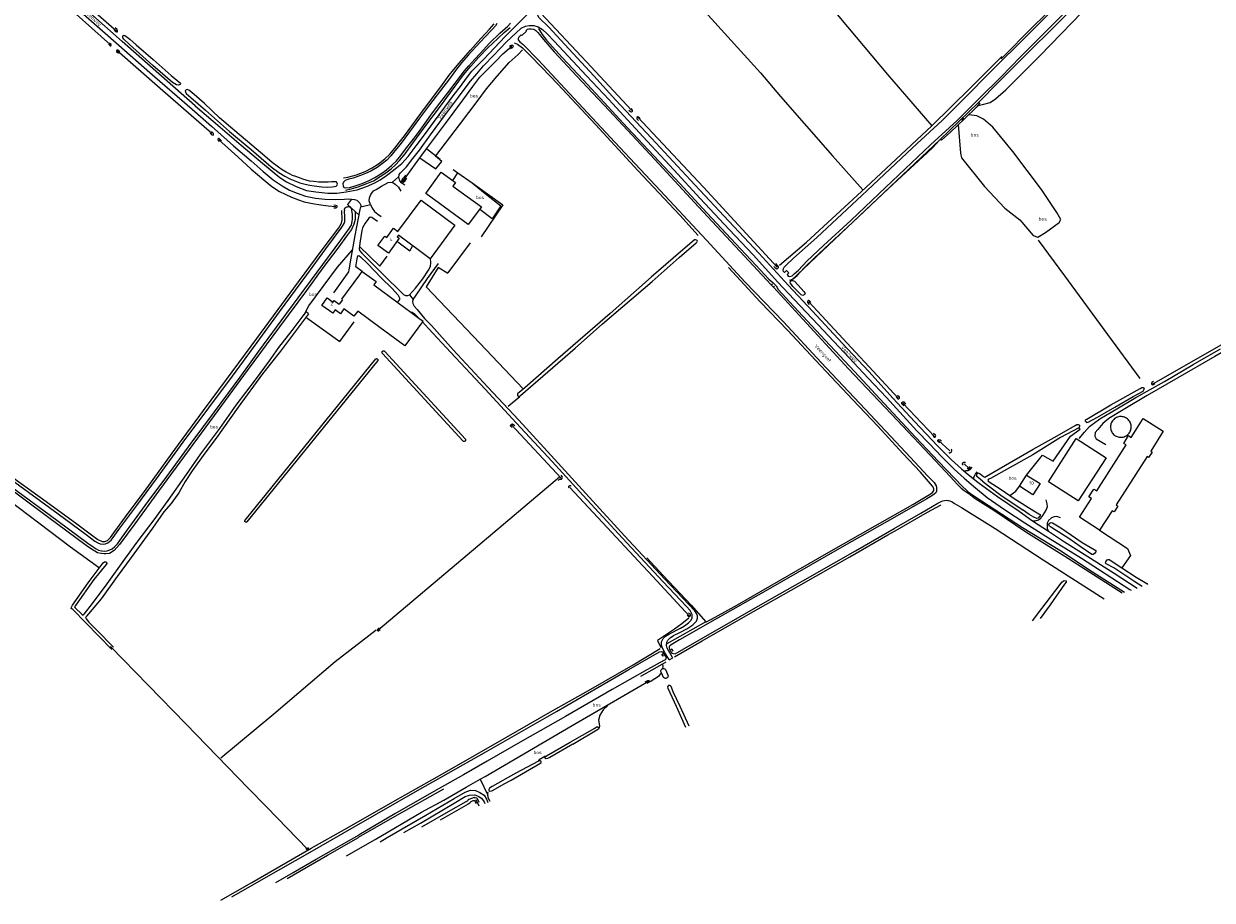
# Model space of a CAD drawing. Header units: metres. Extents: x 226218 to 240385, y 439369 to 449677.
# Tile 154 of 256: x 233660 to 234520, y 442840 to 443474. Entities that reach past the tile are written whole.
import ezdxf

# ---------------------------------------------------------------- set-up
doc = ezdxf.new("R2010")
doc.units = ezdxf.units.M
doc.header["$MEASUREMENT"] = 0
for name, color, linetype in [('CULTUURAANDUIDING', 253, 'Continuous'), ('DAKRAND', 4, 'Continuous'), ('DAKRAND-BYG', 4, 'Continuous'), ('HEG', 253, 'Continuous'), ('HOOFDGEBOUW', 4, 'Continuous'), ('HUISNUMMER', 253, 'Continuous'), ('INSTEEKSLOOT', 153, 'Continuous'), ('KANTVERH', 253, 'Continuous'), ('KUNSTWERK', 253, 'Continuous'), ('MIDSLTGREPPEL', 253, 'Continuous'), ('OVERIGEAFSCH', 253, 'Continuous'), ('OVEROPSTAL', 253, 'Continuous'), ('OVLIJNOBJ', 253, 'Continuous'), ('RASTER', 253, 'Continuous'), ('STRAATNAAM', 253, 'Continuous'), ('TALUD', 253, 'Continuous'), ('WATERLNAAM', 253, 'Continuous')]:
    doc.layers.add(name, color=color, linetype=linetype)
doc.styles.get("Standard").update_dxf_attribs({"font": 'iso.shx'})

# ---------------------------------------------------------------- blocks, each defined once
blk = doc.blocks.new('TA', base_point=(75009.5, 300012))
for p, q in [((75009.5, 300012.5), (75010, 300012.5)), ((75009.5, 300012.25), (75010.5, 300012.25)), ((75009.5, 300012), (75010, 300012)), ((75009.5, 300011.75), (75010.5, 300011.75)), ((75009.5, 300011.5), (75010, 300011.5))]:
    blk.add_line(p, q)

msp = doc.modelspace()

# ---------------------------------------------------------------- linework, layer by layer
at = {"layer": 'DAKRAND'}
for p, q in [((233890.98, 443274.72), (233888.61, 443271.47)), ((233931.13, 443272.58), (233940.43, 443265.74)), ((233918, 443254.73), (233901.95, 443266.6)), ((233940.43, 443265.74), (233946.22, 443261.49))]:
    msp.add_line(p, q, dxfattribs=at)
for points in [[(233930.92, 443324.22), (233947.83, 443346.85), (233972.16, 443328.82), (233954.28, 443304.43), (233931.38, 443321.54)], [(233890.98, 443274.72), (233890.45, 443275.12), (233903.44, 443292.91), (233905.18, 443295.29), (233915.27, 443287.88), (233913.54, 443285.51), (233931.13, 443272.58)], [(233901.95, 443266.6), (233899.27, 443262.92), (233892.02, 443268.2), (233889.46, 443264.69), (233885.68, 443267.44)], [(233946.22, 443261.49), (233949.25, 443259.26), (233948.84, 443258.7)], [(233948.84, 443258.7), (233936.12, 443241.41), (233918, 443254.73)]]:
    msp.add_lwpolyline(points, dxfattribs=at)
at = {"layer": 'DAKRAND-BYG'}
for points in [[(233991.61, 443341.91), (233981.97, 443329.12), (233951.27, 443351.73), (233962.44, 443367.14), (233972.8, 443359.6), (233970.88, 443357.02), (233991.61, 443341.91)], [(234438.61, 443108.06), (234424.13, 443117.57), (234432.66, 443130.98), (234430.85, 443132.22), (234434.54, 443137.8), (234436.48, 443136.53), (234457.77, 443169.8), (234456.02, 443170.91), (234459.53, 443176.5), (234461.39, 443175.24), (234470.09, 443188.95), (234484.59, 443179.6)], [(234484.59, 443179.6), (234475.62, 443165.34), (234476.71, 443164.6), (234474.06, 443160.58), (234472.92, 443161.34), (234450.58, 443126.46), (234451.87, 443125.54), (234449.06, 443121.29), (234447.72, 443122.21), (234438.61, 443108.06)], [(234443.44, 443160.32), (234423.11, 443129.22), (234401.7, 443143.08), (234421.73, 443174.46), (234443.44, 443160.32)]]:
    msp.add_lwpolyline(points, dxfattribs=at)
at = {"layer": 'HEG'}
msp.add_line((233967.35, 443294.21), (233983.49, 443316.02), dxfattribs=at)
for points in [[(233903.36, 443313.17), (233918.06, 443298.96), (233923.34, 443306.19)], [(233930.99, 443316.65), (233939.57, 443310.19), (233941.71, 443313.51)]]:
    msp.add_lwpolyline(points, dxfattribs=at)
at = {"layer": 'HOOFDGEBOUW'}
for points in [[(233931.38, 443321.54), (233930.53, 443320.37), (233932.05, 443319.25), (233924.16, 443308.43), (233916.5, 443314.01), (233921.46, 443320.8), (233922.92, 443319.74), (233927.83, 443326.47), (233930.92, 443324.22)], [(233885.68, 443267.44), (233883.87, 443264.96), (233875.98, 443270.7), (233879.96, 443276.16), (233884.13, 443273.12), (233884.9, 443274.17), (233888.61, 443271.47)], [(234395.5, 443141.82), (234390.39, 443133.72), (234380.64, 443139.88), (234385.75, 443147.97), (234395.5, 443141.82)]]:
    msp.add_lwpolyline(points, dxfattribs=at)
at = {"layer": 'INSTEEKSLOOT'}
for p, q in [((233866.42, 443264.63), (233864.76, 443266.09)), ((233977.97, 443172.66), (233919.88, 443235.97)), ((233921.46, 443237.46), (233979.95, 443173.93)), ((233820.45, 443115.4), (233915.01, 443232.01)), ((233916.57, 443230.91), (233821.77, 443114.14)), ((234469.31, 443067.44), (234464.16, 443070.67)), ((234121.75, 443004.94), (234121.29, 443005.99)), ((234123.24, 443001.53), (234121.75, 443004.94)), ((234124.49, 443007.25), (234126.5, 443002.8)), ((233986.14, 442914.68), (233982.27, 442913.26)), ((233983.54, 442911.57), (233985.57, 442912.47)), ((233987.77, 442910.21), (233986.61, 442912.28))]:
    msp.add_line(p, q, dxfattribs=at)
for points in [[(234210.77, 443294.55), (234209.96, 443295.27), (234209.7, 443296.15), (234209.84, 443297.35), (234210.52, 443298.37), (234211.89, 443299.76), (234217.22, 443304.75), (234234.14, 443319.71), (234270.45, 443353.8), (234303.51, 443384.96), (234324.66, 443404.35), (234340.02, 443419.69), (234361.23, 443441.04), (234385.35, 443465.05), (234410.37, 443490.02), (234444, 443523.99), (234481.09, 443561.01), (234515.5, 443595.27), (234552.37, 443632.22)], [(234212.64, 443293.1), (234213.35, 443291.92), (234214.55, 443291.53), (234216.2, 443292.12), (234217.6, 443293.52), (234220.76, 443296.26), (234226.8, 443302.73), (234238.9, 443314), (234258.83, 443332.4), (234283.69, 443355.87), (234298.02, 443369.36), (234316.37, 443386.71), (234335.46, 443404.34), (234351.43, 443420.39), (234367.28, 443435.89), (234381.34, 443450.44), (234393.51, 443462.6), (234415.57, 443484.7)], [(233725.56, 443470.15), (233726.77, 443468.84), (233727.43, 443468.48), (233728.11, 443468.58), (233728.17, 443469.37), (233727.88, 443470.31), (233726.6, 443471.38)], [(233891.69, 443359.85), (233891.22, 443358.56), (233891.32, 443357.18), (233892.01, 443355.95), (233893.32, 443355.62), (233896.17, 443355.93), (233900.09, 443357.07), (233905.15, 443358.77), (233910.28, 443360.98), (233914.32, 443363.12), (233918.69, 443365.85), (233922.73, 443368.63), (233926.75, 443372.14), (233929.99, 443375.29), (233933.08, 443379.18), (233936.62, 443383.7), (233941.02, 443389.37), (233945.21, 443394.83), (233950.77, 443402.6), (233956.17, 443409.85), (233961.47, 443416.92), (233967.07, 443424.41), (233972.46, 443431.46), (233975.96, 443436.22), (233979.09, 443440.28), (233982.31, 443444.01), (233986.57, 443448.73), (233990.5, 443452.94), (233997.23, 443460.36), (234004.8, 443467.49), (234010.48, 443472.65), (234012.49, 443474.76)], [(234002.57, 443474.54), (234001.55, 443472.86), (233999.15, 443470.29), (233994.05, 443464.84), (233987.35, 443457.64), (233982.03, 443451.9), (233977.03, 443446.08), (233972.58, 443440.57), (233968.3, 443434.6)], [(234023.71, 443469.6), (234024.68, 443470.4), (234025.84, 443470.81), (234027.46, 443470.83), (234029.24, 443470.51), (234030.73, 443469.55), (234032.32, 443468.11), (234033.49, 443466.51), (234036.37, 443462.95), (234044.18, 443454.15), (234060.15, 443436.75), (234083.77, 443411.65), (234116.81, 443376.16), (234148.58, 443342.08), (234178.31, 443309.87), (234201.1, 443285.52)], [(233721.59, 443459.85), (233722.96, 443458.51), (233723.36, 443458.49), (233723.61, 443458.86), (233723.58, 443459.4), (233722.48, 443460.43)], [(233737.03, 443463.24), (233741.82, 443459.13), (233754.01, 443448.66), (233767.03, 443437), (233772.53, 443432.36), (233773.68, 443431.31), (233773.49, 443430.42), (233772.17, 443429.91), (233770.79, 443430.13), (233767.89, 443432.01), (233753.83, 443444.24), (233737, 443459.4), (233732.73, 443463.19), (233731.96, 443464.26), (233732.1, 443465.55), (233732.99, 443466.21), (233734.2, 443465.51), (233737.03, 443463.24)], [(234020.17, 443466.34), (234019.32, 443465.52), (234018.49, 443464.78), (234018.06, 443463.85), (234018.07, 443462.71), (234019.12, 443461.42), (234021.57, 443459.39), (234032.4, 443448.37), (234055.14, 443423.9), (234088.01, 443388.72), (234117.45, 443357.5), (234154.15, 443317.81), (234182.2, 443287.45), (234209.93, 443258.81), (234237.24, 443229.49), (234268.92, 443195.67), (234298.44, 443164.23), (234314.33, 443147.25), (234318.86, 443142.62), (234319.73, 443141.48), (234320.47, 443140.14), (234320.73, 443139.05), (234320.72, 443137.63), (234320.55, 443136.39), (234320.05, 443135.22), (234319.04, 443134.24), (234317.19, 443132.84), (234313.51, 443130.76), (234292.07, 443118.57), (234252.2, 443095.9), (234197.28, 443064.31), (234162.21, 443044.39)], [(233729.91, 443453.99), (233728.56, 443455.38), (233727.93, 443455.43), (233727.39, 443454.9), (233727.6, 443454.36), (233729.04, 443453.1)], [(234011.84, 443458.07), (234013.01, 443458.85), (234013.84, 443458.84), (234014.4, 443458.32), (234014.26, 443457.4), (234013.37, 443456.78), (234012.25, 443456.17)], [(233968.3, 443434.6), (233961.74, 443426.21), (233953.83, 443415.79), (233946.72, 443406.04), (233939.33, 443396.22), (233932.74, 443387.15), (233928.84, 443382.47), (233925.82, 443378.87), (233922.95, 443375.75), (233919.99, 443373.29), (233916.04, 443370.44), (233911.45, 443367.66), (233907.55, 443365.97), (233903.89, 443364.59), (233898.67, 443362.81), (233895.49, 443362.02), (233894, 443361.61), (233892.8, 443360.93), (233891.69, 443359.85)], [(233778.68, 443426.8), (233777.94, 443426.68), (233777.27, 443426), (233777.31, 443425.11), (233777.97, 443424.03), (233779.48, 443422.49), (233781.22, 443421.18), (233791.88, 443411.83), (233809.19, 443396.43), (233824.78, 443383.49), (233839.33, 443370.97), (233844.81, 443366.92), (233849.36, 443364.08), (233852.95, 443362.3), (233856.47, 443360.75), (233860.13, 443359.45), (233863.94, 443358.34), (233867.38, 443357.61), (233870.44, 443357.07)], [(233883.39, 443356.35), (233885.15, 443356.65), (233886.26, 443357.01), (233887.04, 443357.61), (233887.35, 443358.49), (233887.1, 443359.19), (233886.5, 443359.95), (233885.3, 443360.06), (233882.93, 443360.03), (233880.67, 443359.83), (233877.6, 443359.83), (233873.85, 443359.85), (233870.26, 443360.19), (233867.1, 443360.65), (233864.58, 443361.34), (233862.17, 443362.01), (233859.89, 443362.84), (233857.14, 443363.83), (233854.91, 443364.59), (233853.06, 443365.49), (233850.26, 443367), (233847.24, 443368.67), (233844.57, 443370.57), (233840.09, 443374.08), (233834.79, 443378.68), (233825.31, 443386.61), (233813.06, 443397.05), (233802.02, 443406.47), (233791.1, 443416.78), (233782.08, 443424.79), (233779.7, 443426.43), (233778.68, 443426.8)], [(234098.11, 443411.98), (234099.37, 443410.85), (234100.04, 443410.72), (234100.72, 443411.17), (234100.71, 443411.96), (234099.68, 443413.04)], [(234106.29, 443405.64), (234105.29, 443406.91), (234104.55, 443407.12), (234103.8, 443406.55), (234103.9, 443405.67), (234105.16, 443404.5)], [(233795.16, 443395.35), (233796.55, 443393.98), (233797.32, 443393.85), (233797.72, 443394.44), (233797.61, 443395.04), (233796.11, 443396.48)], [(233803.46, 443389.67), (233801.75, 443391.42), (233801.33, 443391.46), (233800.85, 443390.87), (233800.89, 443390.4), (233801.78, 443389.35)], [(233936.78, 443364.92), (233934.43, 443362.14), (233933.74, 443361.03), (233933.86, 443360.27), (233934.92, 443359.77), (233936.02, 443360.47), (233937.47, 443362.76)], [(233870.43, 443357.06), (233876.12, 443356.51), (233880.22, 443356.21), (233883.39, 443356.35)], [(233850.04, 443264.09), (233872.69, 443294.78), (233889.86, 443317.95), (233895.91, 443326.43), (233896.7, 443327.7), (233897.38, 443328.79), (233897.8, 443330.05), (233898.02, 443331.36), (233898.18, 443333.39), (233898.23, 443336.52), (233897.62, 443339.62), (233897.35, 443341.01)], [(233884.65, 443341.23), (233886.27, 443341.36), (233887.09, 443342.01), (233887.03, 443342.76), (233886.13, 443342.97), (233884.74, 443343.08)], [(233892.7, 443341.11), (233892.28, 443340.26), (233892.29, 443339.03)], [(233892.63, 443331.41), (233892.62, 443333.13), (233892.57, 443334.55), (233892.29, 443339.03)], [(233892.7, 443341.11), (233893.24, 443341.46), (233893.71, 443341.82), (233894.13, 443341.99), (233894.58, 443342.08), (233895.06, 443342.11), (233895.53, 443342.13), (233895.93, 443341.93), (233896.48, 443341.57), (233896.91, 443341.4), (233897.35, 443341.01)], [(233651.2, 443144.84), (233685.2, 443119.97), (233705.55, 443105.06), (233711.93, 443100.16), (233714.08, 443098.87), (233715.77, 443098.24), (233717.72, 443098.04), (233719.52, 443098.2), (233721.22, 443098.93), (233722.53, 443099.85), (233723.63, 443100.96), (233724.96, 443102.78), (233729.96, 443109.56), (233742.29, 443126.04), (233756.43, 443145.3), (233775.82, 443171.65), (233794.31, 443196.55), (233811.31, 443219.46), (233829.12, 443243.94), (233845.4, 443266), (233865.09, 443292.91), (233878.85, 443311.72), (233889.94, 443326.51), (233890.94, 443328), (233892.25, 443330), (233892.63, 443331.41)], [(234147.67, 443317.11), (234147.51, 443317.65), (234146.9, 443317.97), (234146.21, 443318.22), (234145.55, 443318), (234130.19, 443304.89), (234114.32, 443291.12), (234084.52, 443264.79), (234046.74, 443232.1), (234022.79, 443211.03), (234017.63, 443206.6)], [(234019.18, 443205.08), (234019.79, 443205.62), (234059.24, 443239.86), (234078.96, 443257.27), (234093.83, 443269.83), (234114.86, 443288.08), (234134.4, 443305.3), (234146.75, 443315.97), (234147.54, 443316.65), (234147.67, 443317.11)], [(234203.06, 443298.93), (234204.01, 443297.86), (234205.14, 443297.03), (234205.7, 443297.34), (234206.38, 443298.03), (234206.4, 443298.58), (234205.79, 443299.35), (234204.33, 443300.88)], [(234222.81, 443282.94), (234224.71, 443280.82), (234225.49, 443279.84), (234225.53, 443278.99), (234224.83, 443278.27), (234223.82, 443277.83), (234222.77, 443278.39), (234216.8, 443284.36), (234215.62, 443285.79), (234214.79, 443287.04), (234214.89, 443288.04), (234215.59, 443288.61), (234216.53, 443288.63), (234217.84, 443288.27), (234222.81, 443282.94)], [(234202.65, 443283.86), (234226.64, 443257.72), (234257.06, 443224.74), (234292.07, 443187.56), (234319.82, 443158.15), (234330.59, 443146.81), (234336.04, 443140.97), (234338.45, 443138.45), (234340.74, 443136.83), (234341.3, 443136.42)], [(234229.7, 443272.71), (234228.78, 443273.89), (234228.15, 443274.12), (234227.21, 443273.48), (234227.21, 443272.86), (234228.54, 443271.33)], [(233645.37, 443144.09), (233678.87, 443119.42), (233706.76, 443098.59), (233710.51, 443096.12), (233712.81, 443094.6), (233714.53, 443093.67), (233716.72, 443093.1), (233718.8, 443092.93), (233720.81, 443093.16), (233722.78, 443093.86), (233724.3, 443094.71), (233726.14, 443096.07), (233728.26, 443098.32), (233731.62, 443103), (233736.76, 443110.05), (233748.3, 443126.03), (233763.81, 443147.02), (233781.45, 443170.96), (233798.39, 443193.82), (233816.83, 443218.85), (233830.36, 443237.53), (233850.04, 443264.09)], [(233866.42, 443264.63), (233857, 443252.09), (233846.07, 443237.63), (233833.14, 443221.09), (233815.54, 443197.07), (233799.55, 443174.76), (233791.3, 443163.69), (233782.22, 443150.98), (233777.24, 443143.34), (233772.64, 443135.01), (233767.05, 443127.45), (233761.69, 443121.27)], [(233845.02, 443240.14), (233854.46, 443252.41), (233864.76, 443266.09)], [(233724.02, 443021.91), (233695.86, 443050.62), (233694.76, 443051.48), (233694.9, 443052.35), (233695.63, 443053.78), (233706.95, 443070.02), (233717.94, 443084.57), (233718.72, 443085.14), (233719.7, 443085.11), (233720.38, 443084.53), (233720.42, 443083.94), (233719.93, 443083.19), (233711.16, 443072.54), (233697.73, 443053.54), (233697.11, 443052.58), (233697.64, 443051.82), (233702.36, 443047.3), (233703.39, 443046.72), (233704.03, 443047.42), (233710.18, 443055.18), (233720.7, 443069.27), (233733.52, 443087.09), (233742.53, 443099.4), (233754.67, 443115.63), (233764.86, 443129.66), (233778.15, 443148.44), (233788.54, 443163.31), (233802.13, 443181.65), (233814.13, 443198.41), (233827.95, 443216.93), (233838.16, 443230.58), (233845.02, 443240.14)], [(233919.88, 443235.97), (233919.7, 443236.2), (233919.6, 443236.47), (233919.57, 443236.76), (233919.61, 443237.04), (233919.73, 443237.3), (233919.91, 443237.53), (233920.14, 443237.69), (233920.41, 443237.79), (233920.7, 443237.82), (233920.98, 443237.77), (233921.24, 443237.65), (233921.46, 443237.46)], [(233915.01, 443232.01), (233915.26, 443232.12), (233915.52, 443232.17), (233915.79, 443232.14), (233916.04, 443232.05), (233916.26, 443231.89), (233916.43, 443231.69), (233916.54, 443231.44), (233916.59, 443231.18), (233916.57, 443230.91)], [(234428.58, 443186.6), (234429.17, 443186.02), (234430.25, 443186.28), (234437.19, 443189.81), (234449.5, 443197.17), (234462.92, 443204.9), (234470.17, 443208.74), (234470.91, 443209.98), (234470.85, 443210.57)], [(234446.77, 443198.81), (234467.98, 443210.52), (234469.2, 443211.28), (234470.19, 443211.36), (234470.81, 443210.91), (234470.85, 443210.57)], [(234477.62, 443215.72), (234476.48, 443215.01), (234476.05, 443214.46), (234476.09, 443213.96), (234476.41, 443213.5)], [(234476.41, 443213.5), (234476.44, 443213.46), (234477.03, 443213.33), (234477.88, 443213.63), (234478.78, 443214.14)], [(234017.63, 443206.6), (234017.53, 443206.33), (234017.5, 443206.04), (234017.54, 443205.76), (234017.66, 443205.49), (234017.84, 443205.26), (234018.07, 443205.09), (234018.33, 443204.98), (234018.62, 443204.94), (234018.91, 443204.97), (234019.18, 443205.08)], [(234291.33, 443204.55), (234292.69, 443203.18), (234293.4, 443203.05), (234293.75, 443203.62), (234293.75, 443204.23), (234292.47, 443205.6)], [(234296.98, 443198.14), (234295.56, 443199.54), (234295.63, 443200.38), (234296.27, 443200.93), (234296.89, 443200.88), (234298.15, 443199.27)], [(234428.58, 443186.6), (234428.37, 443186.8), (234428.35, 443187.87), (234429.27, 443188.47), (234446.78, 443198.81)], [(234013.73, 443182.38), (234013.07, 443183.06), (234012.59, 443183.74), (234012.69, 443184.4), (234013.24, 443184.89), (234014.02, 443185.04), (234014.88, 443184.37), (234015.57, 443183.54)], [(234352.12, 443148.77), (234354.64, 443146.92), (234355.47, 443146.34), (234356.89, 443147.05), (234366, 443152.42), (234390.56, 443166.7), (234407.8, 443176.45), (234420.93, 443183.82), (234422.05, 443184.45), (234423.2, 443184.46), (234424.02, 443184)], [(234424.02, 443184), (234424.11, 443183.95), (234424.1, 443182.99), (234423.52, 443182.08), (234410.35, 443175.06), (234390.38, 443162.71), (234373.48, 443153.2), (234359.57, 443145.5), (234358.13, 443144.88), (234357.75, 443144.26), (234358.01, 443143.63), (234367.42, 443137.54), (234376.78, 443131), (234390.94, 443122.12), (234394.56, 443120.02), (234395.53, 443119.48), (234395.65, 443118.79), (234395.18, 443117.89), (234394.21, 443116.86), (234393.08, 443116.5), (234390.92, 443117.4), (234387.67, 443119.55), (234383.19, 443122.58)], [(234317.85, 443176.54), (234318.81, 443175.3), (234319.59, 443175.45), (234320.18, 443176.33), (234320.01, 443176.88), (234318.53, 443177.91)], [(233979.95, 443173.93), (233980.03, 443173.64), (233980.04, 443173.33), (233979.97, 443173.03), (233979.83, 443172.77), (233979.62, 443172.54), (233979.36, 443172.38), (233979.07, 443172.28), (233978.77, 443172.27), (233978.47, 443172.33), (233978.2, 443172.46), (233977.97, 443172.66)], [(234322.88, 443171.32), (234321.49, 443172.4), (234321.64, 443173.09), (234322.38, 443173.66), (234323.2, 443173.46), (234324.18, 443172.54)], [(234329.42, 443164.27), (234329.72, 443164.14), (234330.05, 443164.09), (234330.37, 443164.1), (234330.69, 443164.18), (234330.98, 443164.33), (234331.24, 443164.54), (234331.44, 443164.8), (234331.58, 443165.1), (234331.66, 443165.42), (234331.66, 443165.75), (234331.6, 443166.07), (234331.46, 443166.37), (234331.27, 443166.64)], [(234339.8, 443155.14), (234339.63, 443155.38), (234339.52, 443155.65), (234339.48, 443155.93), (234339.5, 443156.22), (234339.59, 443156.5), (234339.74, 443156.75), (234339.95, 443156.96), (234340.19, 443157.11), (234340.47, 443157.2), (234340.76, 443157.22), (234341.05, 443157.18), (234341.32, 443157.07), (234341.55, 443156.9)], [(234342.79, 443152.84), (234343.63, 443152.32), (234344.4, 443152.39), (234344.91, 443152.88), (234345.07, 443153.49), (234344.4, 443154.2)], [(234046.86, 443144), (234047.96, 443145.1), (234048.61, 443145.03), (234049.28, 443145.05), (234049.96, 443145.75), (234050.14, 443146.36), (234049.92, 443147.03), (234049.03, 443147.9)], [(234353.85, 443143.65), (234352.33, 443144.87), (234349.77, 443146.92), (234349.73, 443147.96), (234349.9, 443148.68), (234350.71, 443149.46), (234351.31, 443149.41), (234352.12, 443148.77)], [(234353.85, 443143.65), (234358.32, 443140.06), (234367.21, 443133.46), (234383.19, 443122.57)], [(234054.84, 443138.74), (234054.7, 443138.99), (234054.64, 443139.27), (234054.65, 443139.56), (234054.74, 443139.83), (234054.91, 443140.07), (234055.13, 443140.26), (234055.39, 443140.38), (234055.67, 443140.42), (234055.96, 443140.38), (234056.23, 443140.27), (234056.45, 443140.09)], [(234341.3, 443136.42), (234343.9, 443134.52), (234348.67, 443131.1), (234362.07, 443122.47), (234385.16, 443106.97), (234413.33, 443089.41), (234454.88, 443062.68)], [(234289.97, 443109.34), (234309.21, 443120.31), (234321.64, 443127.56), (234322.99, 443128.34), (234324, 443128.93), (234325.2, 443129.42), (234326.35, 443129.64), (234327.5, 443129.69), (234328.86, 443129.66), (234329.36, 443129.54)], [(234329.36, 443129.54), (234330.27, 443129.32), (234332, 443128.64), (234333.75, 443127.46), (234338.69, 443124.56), (234362.94, 443109.25), (234397.77, 443086.55), (234439.32, 443060.14), (234441.85, 443058.52)], [(233761.69, 443121.27), (233753.49, 443109.63), (233738.04, 443088.41), (233727.91, 443074.48), (233716.28, 443058.41), (233707.27, 443047.54), (233705.67, 443045.98), (233705.02, 443044.91), (233705.58, 443043.9), (233707.47, 443041.64), (233713.2, 443035.83), (233725.34, 443023.38)], [(233821.77, 443114.14), (233821.56, 443113.99), (233821.32, 443113.91), (233821.07, 443113.9), (233820.83, 443113.95), (233820.61, 443114.07), (233820.43, 443114.24), (233820.3, 443114.46), (233820.24, 443114.7), (233820.24, 443114.95), (233820.31, 443115.19), (233820.45, 443115.4)], [(234162.21, 443044.39), (234134.69, 443028.76), (234128.71, 443025.24), (234127.73, 443024.56), (234127.27, 443023.89), (234127.25, 443022.88), (234127.46, 443021.93), (234127.93, 443020.99), (234128.37, 443020.03), (234129.26, 443019.24), (234130.47, 443018.88), (234131.7, 443018.7), (234152.15, 443030.54), (234178.57, 443045.57), (234201.84, 443058.92), (234223.89, 443071.46), (234246.33, 443084.33), (234262.06, 443093.28), (234289.97, 443109.34)], [(234424.49, 443096.21), (234416.38, 443101.99), (234404.46, 443109.47), (234402.33, 443111.07), (234401.86, 443112.09), (234402.19, 443112.86), (234402.82, 443113.46), (234403.53, 443113.75), (234404.55, 443113.51), (234410.5, 443109.71), (234425.98, 443099.2), (234434.65, 443094.09), (234435.76, 443093.3), (234435.76, 443092.36), (234434.87, 443091.17), (234433.98, 443090.59), (234432.88, 443090.59), (234424.48, 443096.21)], [(234464.16, 443070.67), (234448.83, 443080.75), (234443.42, 443083.71), (234442.85, 443084.32), (234443.04, 443085.13), (234444.18, 443086.7), (234444.78, 443086.93), (234445.53, 443086.84), (234454.76, 443080.82)], [(234454.76, 443080.82), (234464.95, 443074.18), (234472.69, 443069.48), (234473.19, 443068.74), (234473.19, 443068.72)], [(234390, 443042.51), (234396.72, 443051.33), (234410.03, 443068.93), (234411.26, 443070.6), (234412.43, 443071.52), (234413.39, 443071.77), (234414.33, 443071.52), (234414.3, 443070.4), (234413.22, 443069.14), (234402.85, 443054.22), (234395.67, 443044.25)], [(234140.34, 443046.66), (234141.3, 443045.57), (234141.86, 443045.42), (234142.48, 443045.83), (234142.72, 443046.34), (234142.56, 443047.11), (234141.96, 443047.59), (234141.14, 443048.2)], [(233917.48, 443037.49), (233916.5, 443036.61), (233916.13, 443035.98), (233916.47, 443035.33), (233917.03, 443035.26), (233918.22, 443036.26)], [(233899.49, 442893.52), (233945.17, 442919.84), (233995.1, 442948.03), (234045.78, 442977.05), (234098.08, 443007.29), (234120.33, 443020.17), (234121.58, 443020.46), (234122.45, 443020.01), (234123.13, 443019.01), (234123.64, 443018.24), (234124.53, 443017.01), (234124.87, 443015.93), (234124.78, 443014.87), (234124.33, 443014.3), (234123.32, 443013.74), (234111.67, 443007.32), (234085.99, 442992.87), (234052.15, 442973.25), (234021.17, 442955.69), (233995.62, 442940.93), (233978.42, 442931.05), (233958.75, 442919.93), (233928.76, 442902.99), (233902.9, 442887.84)], [(234121.29, 443005.99), (234121.26, 443006.34), (234121.31, 443006.69), (234121.42, 443007.03), (234121.6, 443007.33), (234121.83, 443007.59), (234122.11, 443007.81), (234122.43, 443007.96), (234122.78, 443008.04)], [(234122.78, 443008.04), (234123.11, 443008.05), (234123.44, 443008), (234123.75, 443007.9), (234124.04, 443007.73), (234124.29, 443007.51), (234124.49, 443007.25)], [(234109.77, 442998.43), (234111.83, 442999.45), (234112.49, 442999.34), (234113.02, 442998.78), (234112.71, 442998.23), (234111.01, 442997.31)], [(234126.5, 443002.8), (234126.47, 443002.42), (234126.36, 443002.06), (234126.18, 443001.73), (234125.94, 443001.44), (234125.65, 443001.2), (234125.31, 443001.03), (234124.95, 443000.93), (234124.57, 443000.91), (234124.2, 443000.96), (234123.84, 443001.08), (234123.52, 443001.28), (234123.24, 443001.53)], [(234141.72, 442966.43), (234135.11, 442980.48), (234130.24, 442991.26), (234129.27, 442993.78), (234128.74, 442995), (234128.04, 442995.86), (234126.88, 442995.8), (234126.14, 442994.88), (234126.29, 442993.77), (234132.28, 442980.91), (234139.08, 442965.62)], [(234057.48, 442953.21), (234040.93, 442943.6), (234039.28, 442942.87), (234038.14, 442942.66), (234037.45, 442943.16), (234037.47, 442944.08), (234038.42, 442944.97), (234055.63, 442954.8), (234073.42, 442964.93), (234074.66, 442965.75), (234075.73, 442965.79), (234076.56, 442965.14), (234076.01, 442964.15), (234057.49, 442953.2)], [(234012.88, 442927.19), (234033.79, 442939.43), (234034.67, 442940.13), (234034.66, 442940.72), (234034.23, 442941.2), (234033.35, 442941.35), (234032.61, 442941.12), (234016.26, 442932.24), (233999.24, 442922.68), (233997.28, 442921.45), (233996.77, 442920.62), (233996.9, 442919.77), (233997.59, 442919.42), (233998.86, 442919.57), (233999.83, 442919.97), (234007.89, 442924.55), (234012.88, 442927.19)], [(233948.35, 442893.44), (233967.63, 442904.64), (233980.49, 442911.97), (233981.43, 442912.41)], [(233983.54, 442911.57), (233983.09, 442910.66), (233981.97, 442909.99), (233961.64, 442898.27)], [(233982.27, 442913.26), (233982.02, 442913.19), (233981.8, 442913.06), (233981.62, 442912.88), (233981.5, 442912.66), (233981.43, 442912.41)], [(233985.57, 442912.47), (233985.83, 442912.52), (233986.11, 442912.5), (233986.37, 442912.42), (233986.61, 442912.28)], [(233986.14, 442914.68), (233986.94, 442914.78), (233988.1, 442914.39), (233989.57, 442911.4)], [(233811.01, 442842.89), (233835.73, 442857.08), (233867.48, 442875.26), (233899.49, 442893.52)], [(233842.67, 442853.27), (233855.19, 442860.42), (233871.79, 442870.13), (233902.9, 442887.84)], [(233864.44, 442877.78), (233865.31, 442876.86), (233866.01, 442876.9), (233866.47, 442877.28), (233866.45, 442877.81), (233865.79, 442878.66)]]:
    msp.add_lwpolyline(points, dxfattribs=at)
at = {"layer": 'KANTVERH'}
for p, q in [((233927.03, 443359.76), (233931.52, 443363.72)), ((233931.4, 443356.1), (233933.25, 443353.28)), ((233897.57, 443347.6), (233894.66, 443343.6)), ((233894.66, 443343.6), (233903.01, 443336.05)), ((233948.84, 443258.7), (233953.17, 443254.05)), ((234124.12, 443072.76), (234141.48, 443054.25))]:
    msp.add_line(p, q, dxfattribs=at)
for points in [[(233545.04, 443596.92), (233549.42, 443601.86), (233552.39, 443604.84), (233554.51, 443605.96), (233556.96, 443606.44), (233559.83, 443606.23), (233562.71, 443605.2), (233565.92, 443602.91), (233572.24, 443597.44), (233586.62, 443584.53), (233597.58, 443574.93), (233614.93, 443559.56), (233634.19, 443542.64), (233656.33, 443523.05), (233674.87, 443506.95), (233705.52, 443479.76), (233729.28, 443458.8), (233751.71, 443439.18), (233782.19, 443412.57)], [(233784.47, 443415.13), (233754.11, 443441.85), (233731.64, 443461.47), (233708.21, 443482.29), (233677.23, 443509.57), (233658.64, 443525.68)], [(233971.82, 443423.18), (233976.32, 443429.06), (233980.7, 443435.01), (233984.49, 443440.06), (233993.07, 443448.81), (234008.66, 443465.19), (234022.29, 443478.96), (234031.14, 443488.18), (234040.54, 443497.79)], [(234088.52, 443419.43), (234072.64, 443436.76), (234054.77, 443456.31), (234040.2, 443471.89), (234033.12, 443478.61), (234031.7, 443481.35), (234031.9, 443483.58), (234032.7, 443484.91), (234034.43, 443487.15), (234042.89, 443495.91)], [(233974.79, 443421.38), (233978.27, 443425.89), (233983.59, 443432.8), (233988.1, 443438.08), (233993.04, 443443.9), (234000.38, 443451.79), (234009.66, 443461.4), (234016.51, 443467.95), (234020.31, 443471.09), (234023.28, 443472.65), (234026.06, 443473.23), (234029.35, 443473.12), (234032.46, 443472.1), (234035.62, 443470.24), (234038.96, 443467.14), (234044.16, 443461.87), (234054.28, 443451.03), (234067.42, 443436.67), (234083.82, 443419.37)], [(233784.47, 443415.12), (233795.81, 443405.3), (233817.75, 443386.64), (233833.05, 443373.5), (233845.52, 443363.19), (233850.42, 443360.04), (233857.47, 443356.68), (233864.86, 443353.9), (233871.69, 443352.71), (233880.4, 443351.75), (233886.77, 443351.95), (233893.64, 443352.73), (233901.63, 443354.38), (233908.3, 443356.61), (233914.42, 443359.23), (233918.11, 443361.44), (233922.86, 443364.53), (233927, 443367.72), (233930.27, 443370.53), (233933.76, 443373.4), (233938.35, 443378.39), (233944.36, 443386.04), (233950.27, 443393.96), (233957.53, 443403.9), (233971.82, 443423.18)], [(233936.07, 443357.64), (233933.76, 443359.18), (233932.41, 443360.84), (233931.71, 443363.11), (233931.91, 443365.41), (233932.92, 443366.65), (233937.17, 443370.87), (233941.75, 443376.85), (233946.57, 443383.03), (233954.69, 443394.17), (233964.75, 443407.75), (233974.78, 443421.37)], [(234083.82, 443419.37), (234091.45, 443410.95), (234111.41, 443389.41), (234130.6, 443368.82), (234149.77, 443348.12), (234170.71, 443325.52), (234187.89, 443307.15), (234205.88, 443287.6), (234217.65, 443275.01), (234234.91, 443256.73), (234253.76, 443236.57), (234271.08, 443218.09), (234284.37, 443203.95), (234296.43, 443190.82), (234306.49, 443180.04), (234315.46, 443170.47), (234324.36, 443161.22), (234333.48, 443152.24), (234340.66, 443145.73), (234347.39, 443139.93)], [(234088.51, 443419.43), (234114.46, 443391.6), (234142.77, 443361.21), (234163.3, 443339.14), (234192.05, 443308.58), (234213.43, 443285.39), (234230.95, 443266.43), (234252.39, 443243.34), (234271.57, 443222.83), (234289.33, 443203.26), (234304.59, 443186.78), (234321.7, 443168.94), (234331.44, 443159.07), (234338.58, 443152.38), (234343.42, 443148.45), (234350.43, 443142.92), (234351.37, 443142.22)], [(233782.19, 443412.56), (233796.3, 443400.22), (233812.18, 443386.17), (233824.9, 443375.18), (233833.66, 443367.54), (233840.86, 443361.46), (233847.43, 443357.13), (233852.61, 443354.11), (233858.23, 443351.79), (233864.19, 443349.76), (233871.41, 443348.18), (233878.51, 443347.5), (233886, 443347.22), (233892.5, 443347.49), (233895.56, 443347.88), (233899.64, 443347.31), (233901.28, 443346.7), (233903.41, 443344.61), (233904.13, 443343.11), (233904.11, 443341.99), (233911.14, 443343.76), (233910.31, 443346.32), (233910.39, 443348.53), (233911.56, 443350.91), (233913.44, 443353.45), (233915.31, 443354.46), (233919.25, 443356.89), (233923.91, 443359.57), (233925.71, 443359.93), (233927.33, 443359.54), (233929.08, 443358.26), (233931.4, 443356.1)], [(233884.6, 443279.8), (233894.39, 443293.26), (233895.49, 443295.02), (233895.9, 443296.33), (233897.27, 443304.94), (233900.16, 443321.34), (233903.79, 443340.08), (233904.11, 443341.99)], [(233911.14, 443343.76), (233912.41, 443341.09), (233914.18, 443338.57), (233916.59, 443336.57), (233918.82, 443334.91)], [(233916.16, 443331.49), (233912.12, 443334.37), (233910.86, 443334.51), (233909.98, 443333.87), (233907.43, 443330.19), (233905.37, 443326.81), (233904.99, 443324.78), (233903.43, 443315.76), (233902.95, 443311.62), (233903.23, 443310.37), (233904.94, 443308.41), (233912.66, 443300.75), (233922.93, 443290.36), (233931.78, 443281.89), (233935.01, 443278.59), (233936.53, 443277.83), (233938.26, 443277.88), (233939.5, 443278.37), (233942.13, 443275.04), (233941.63, 443273.51), (233941.79, 443272.14), (233942.84, 443270.25), (233944.9, 443267.73), (233950.39, 443261.2), (233955.33, 443256.09), (233971.09, 443238.65), (233996.13, 443211.63), (234018.41, 443187.75), (234044.22, 443159.39), (234066.87, 443134.7), (234094.94, 443104.01), (234124.12, 443072.76)], [(233905.18, 443295.29), (233900.57, 443298.57), (233901.62, 443304.46), (233902.12, 443306.47), (233902.71, 443306.83), (233903.86, 443305.84), (233909, 443300.97), (233918.96, 443290.67), (233926.7, 443283.08), (233931.29, 443278.13), (233932.25, 443276.26), (233932.08, 443274.87), (233930.84, 443272.99)], [(233939.49, 443278.37), (233943.85, 443283.08), (233948.98, 443289.83), (233953.06, 443296.1), (233954.57, 443298.89), (233954.79, 443301.64), (233954.64, 443304.57)], [(233942.13, 443275.04), (233944.28, 443278.2), (233952.55, 443290.07), (233960.32, 443301.02)], [(234612.54, 443285.67), (234578.08, 443265.98), (234549.46, 443249.68), (234521.87, 443233.7), (234495.2, 443218.37), (234472.96, 443205.43), (234455.55, 443195.03), (234445.29, 443188.85), (234440.93, 443185.15), (234437.32, 443180.88), (234435.43, 443178.68), (234435.24, 443176.08), (234436.17, 443174.2), (234443.08, 443170.02)], [(233940.43, 443265.74), (233941.34, 443265.68), (233943.1, 443264.6), (233946.22, 443261.49)], [(233953.17, 443254.05), (233969.23, 443236.72), (233994.27, 443210.03), (234016.63, 443185.75), (234042.61, 443157.74), (234065.11, 443133.15), (234093.42, 443102.39), (234122.6, 443071.02), (234139.68, 443052.99)], [(234423.83, 443174.44), (234427.67, 443178.89), (234431.4, 443182.99), (234434.27, 443185.21), (234438.84, 443188.57), (234451.14, 443195.96), (234464.82, 443204.06), (234485.46, 443215.76), (234506.34, 443227.88), (234525.95, 443239.34)], [(234340.22, 443151.02), (234341.93, 443151.15), (234343.43, 443151.36), (234344.93, 443152.04), (234346.49, 443153.58)], [(234347.57, 443145.17), (234347.67, 443146.39), (234348.8, 443148.73), (234350.08, 443150.33)], [(234351.37, 443142.22), (234364.66, 443132.36), (234380.42, 443121.75), (234390.04, 443114.93), (234401.61, 443107.3)], [(234347.39, 443139.93), (234348.9, 443138.63), (234357.33, 443131.78), (234369.83, 443123.1), (234384.61, 443113.32), (234399.63, 443103.89)], [(234390.05, 443114.93), (234391.88, 443114.93), (234394.38, 443115.52), (234396.08, 443116.82), (234397.61, 443118.76), (234399.99, 443122.69), (234400.89, 443125.11), (234400.76, 443127.12), (234399.99, 443129.95)], [(234410.3, 443116.99), (234407.69, 443117.93), (234405.69, 443117.82), (234403.71, 443117.09), (234401.66, 443115.16), (234400.65, 443113.2), (234400.65, 443111.13), (234400.72, 443109.32), (234401.61, 443107.3)], [(234401.61, 443107.3), (234413.26, 443099.79), (234432.07, 443087.78), (234449.24, 443076.9), (234465.77, 443066.27)], [(234399.63, 443103.89), (234425.59, 443087.92), (234460.55, 443065.31), (234461.33, 443064.81)], [(234127.18, 443014.61), (234124.2, 443019.44), (234122.13, 443023.5), (234121.65, 443024.93), (234121.76, 443027.37), (234122.8, 443029.72), (234124.69, 443031.51), (234127.5, 443033.18), (234135.42, 443037.11), (234138.38, 443038.88), (234141.27, 443041.14), (234142.92, 443042.81), (234143.87, 443044.47), (234143.99, 443047.01), (234142.44, 443049.93), (234139.68, 443052.99)], [(234129.72, 443016.07), (234125.79, 443022.78), (234125.21, 443024.71), (234125.58, 443026.99), (234126.37, 443028.47), (234128.03, 443030.17), (234130.49, 443031.87), (234134.88, 443034.19), (234140.02, 443036.64), (234144.33, 443039.7), (234147.03, 443042.38), (234147.84, 443044.45), (234147.72, 443046.13), (234147.06, 443047.84), (234145.9, 443049.72), (234141.48, 443054.24)], [(234127.18, 443014.61), (234127.33, 443014.36), (234129.91, 443015.75), (234129.72, 443016.07)], [(233918.16, 442882.79), (233923.31, 442885.73), (233951.21, 442901.87), (233971.7, 442914.14), (233979.63, 442918.71), (233983.65, 442920.02), (233987.07, 442919.7), (233990.37, 442918.33), (233993.45, 442916.48), (233995.1, 442913.59), (233996.04, 442911.22)], [(233935.21, 442889.32), (233947.47, 442896.17), (233971.8, 442910.74), (233979.79, 442915.35), (233982.94, 442916.55), (233986.56, 442916.71), (233989.15, 442915.8), (233991.55, 442914.31), (233993.41, 442911.67), (233993.91, 442910.41)]]:
    msp.add_lwpolyline(points, dxfattribs=at)
at = {"layer": 'KUNSTWERK'}
for points in [[(234020.25, 443466.39), (234020.67, 443465.95), (234024.07, 443468.98), (234023.6, 443469.5)], [(234210.77, 443294.55), (234212.21, 443295.92), (234213.76, 443294.27), (234212.64, 443293.1)], [(234203.48, 443284.66), (234202.65, 443283.86), (234201.1, 443285.52), (234201.92, 443286.3)], [(234128.45, 443021.84), (234129.1, 443022.22), (234129.82, 443020.95), (234129.08, 443020.48)], [(234123.4, 443017.29), (234122.79, 443016.89), (234122.06, 443018.16), (234122.75, 443018.56)]]:
    msp.add_lwpolyline(points, dxfattribs=at)
at = {"layer": 'MIDSLTGREPPEL'}
for p, q in [((233696.26, 443483.15), (233723.13, 443459.23)), ((233961.6, 443376.31), (233951.83, 443383.94)), ((233934.33, 443360.13), (233946.93, 443377.35)), ((233971, 443368.94), (233974.33, 443366.57)), ((233974.33, 443366.57), (233984.65, 443359.23)), ((234228.33, 443273.38), (234265.23, 443233.54)), ((234265.23, 443233.54), (234268.86, 443229.63)), ((234268.86, 443229.63), (234292.78, 443203.7)), ((234296.29, 443199.92), (234319.22, 443175.9)), ((234013.23, 443184.41), (234049.13, 443145.76)), ((234321.71, 443173.09), (234330.22, 443165.42)), ((234330.22, 443165.42), (234330.23, 443165.41)), ((234340.64, 443156.03), (234344.21, 443152.81)), ((234112.36, 443077.96), (234108.27, 443082.39)), ((234112.36, 443077.96), (234142.05, 443045.89)), ((233990.56, 442927.97), (233994.1, 442929.96)), ((233990.56, 442927.97), (233995.98, 442916.41)), ((233987.52, 442913.3), (233989.56, 442908.78)), ((233893.91, 442872.63), (233914.53, 442884.3))]:
    msp.add_line(p, q, dxfattribs=at)
for points in [[(233651.51, 443536.07), (233691.31, 443501.09), (233727.8, 443469.13)], [(234034.11, 443482.31), (234067.35, 443446.95), (234100.09, 443412)], [(233727.62, 443455.4), (233759.14, 443427.82), (233796.42, 443395.35)], [(233951.83, 443383.94), (233965.48, 443402.17), (233977.92, 443419.21), (233985.23, 443428.99), (233990.23, 443435.84), (233995.25, 443440.93), (234001.51, 443447.2), (234006.83, 443452.58), (234013.53, 443458.23)], [(234104.3, 443407.17), (234152.02, 443356.11), (234205.31, 443298.35)], [(233801.45, 443390.48), (233815.24, 443378.21), (233824.96, 443369.33), (233834, 443361.41), (233839.96, 443356.67), (233845.27, 443353.05), (233849.5, 443351.04), (233854.03, 443348.98), (233859.02, 443347.14), (233863.27, 443345.6), (233869.32, 443344.41), (233875.2, 443343.5), (233880.6, 443342.77), (233886.11, 443342.18)], [(233946.93, 443377.35), (233948.31, 443379.24), (233951.83, 443383.94)], [(233984.65, 443359.23), (234006.89, 443343.41), (233991.18, 443320.32)], [(234476.4, 443213.49), (234531.6, 443245.17), (234582.36, 443274.5)], [(233916.57, 443035.68), (233973.32, 443083.77), (234015.06, 443118.97), (234047.97, 443146.74)], [(234055.46, 443139.02), (234082.51, 443110.14), (234108.27, 443082.39)], [(233723.14, 443024.01), (233777.57, 442967.99), (233822.86, 442921.26), (233836.25, 442907.83), (233865.64, 442877.4)], [(233994.1, 442929.96), (234056.99, 442966.92), (234112.19, 442998.92)], [(233964.2, 442912.8), (233980.34, 442922.21), (233990.56, 442927.97)], [(233995.98, 442916.41), (233996.09, 442918.07), (233996.44, 442918.88)], [(233914.53, 442884.3), (233948.2, 442904.07), (233964.2, 442912.8)], [(233997.68, 442911.84), (233996.66, 442914.07), (233995.98, 442916.41)]]:
    msp.add_lwpolyline(points, dxfattribs=at)
at = {"layer": 'OVERIGEAFSCH'}
for points in [[(234367.41, 443448.99), (234390.71, 443472.63), (234413.27, 443494.68), (234425.42, 443507.4), (234439.29, 443521.1), (234462.59, 443544.61), (234483.04, 443565.11), (234504.46, 443586.45), (234530.15, 443611.97), (234551.32, 443632.94), (234575.97, 443657.78), (234591.42, 443673.22), (234608.53, 443690.68), (234618.84, 443700.48), (234625.88, 443707.04), (234632.13, 443711.97), (234639.43, 443717.49), (234652.29, 443727.51), (234671.2, 443741.65), (234694.66, 443759.23), (234721.37, 443779.46), (234742.21, 443795.5), (234747.6, 443799.66), (234748.33, 443800.18)], [(234350.99, 443417.34), (234365.57, 443432.07), (234386.98, 443453.57), (234405.24, 443471.66), (234429.02, 443495.9), (234457.34, 443523.74), (234477.99, 443544.58), (234507.28, 443573.9), (234531.99, 443598.56)], [(233962.02, 443428.84), (233968.2, 443437.1), (233975.01, 443445.71), (233983.43, 443455.24), (233991.05, 443463.79), (233997.29, 443470.49), (234000.62, 443474.24)], [(233969.15, 443424.72), (233978.51, 443437.41), (233983.9, 443443.79), (233989.43, 443449.89), (233996.16, 443456.98), (234003.23, 443463.84), (234007.84, 443468.01), (234012.15, 443471.59)], [(234032.8, 443470.96), (234033.53, 443469.66), (234035.31, 443466.64), (234038.45, 443462.52), (234049.8, 443449.9), (234065.04, 443433.8)], [(234015.2, 443460.6), (234017.53, 443459.53), (234021.22, 443456.93), (234026.51, 443451.77), (234035.2, 443442.76), (234046.6, 443430.59)], [(234065.04, 443433.8), (234080.19, 443417.54), (234097.09, 443399.13), (234116.15, 443378.79), (234134.99, 443358.74), (234151.35, 443341.02), (234171.88, 443319.14), (234190.01, 443299.75)], [(233891.74, 443362.98), (233894.75, 443363.52), (233901.01, 443365.24), (233907.26, 443367.65), (233912.48, 443370.17), (233917.07, 443373.11), (233921.59, 443376.77), (233925.11, 443380.01), (233928.86, 443384.53), (233936.54, 443394.34), (233949.61, 443412.23), (233962.02, 443428.84)], [(233893.06, 443354.03), (233897.17, 443354.97), (233902.34, 443356.52), (233908.53, 443358.78), (233913.29, 443360.83), (233918.18, 443363.87), (233922.32, 443366.55), (233926.21, 443369.36), (233929.26, 443372.42), (233932.22, 443375.57), (233936.17, 443380.33), (233941.91, 443388.01), (233950.58, 443399.92), (233961.79, 443414.7), (233969.14, 443424.72)], [(234046.6, 443430.59), (234074.03, 443401.48), (234104.59, 443368.33), (234135.07, 443335.85), (234148.22, 443321.25)], [(234214.57, 443288.85), (234216.89, 443289.99), (234219.81, 443292.34), (234224.85, 443297.93), (234232.04, 443304.89), (234243.26, 443315.28), (234259.77, 443330.57), (234286.1, 443355.38), (234310.74, 443378.16), (234317.77, 443384.67)], [(233709.32, 443104.82), (233714.05, 443101.35), (233717.08, 443099.94), (233719.08, 443099.95), (233720.93, 443100.71), (233723.14, 443102.76), (233725.61, 443106.08), (233733.94, 443117.7), (233748.93, 443137.68), (233769.7, 443166.53), (233790.45, 443194.61), (233806.94, 443217.04), (233828.98, 443246.69), (233855.86, 443283.14), (233876.26, 443310.79), (233888.23, 443326.89), (233890.31, 443330.11), (233890.81, 443332.33), (233890.72, 443334.58), (233890.52, 443337.45), (233890.36, 443339.38)], [(233900.07, 443338.36), (233900.16, 443336.98), (233900.05, 443332.87), (233899.24, 443329.36), (233897.56, 443325.7), (233894.62, 443321.7), (233887.52, 443311.99), (233876.7, 443297.74), (233864.92, 443281.54), (233845.38, 443255.26), (233822.09, 443223.61), (233798.24, 443191.02), (233776.78, 443161.78), (233757.85, 443136.41), (233740.71, 443112.63), (233729.66, 443097.68), (233725.68, 443093.47), (233722.38, 443091.29), (233719.8, 443091.03), (233718.63, 443090.94), (233716.39, 443091.12), (233713.79, 443091.79), (233711.78, 443092.88), (233709.41, 443094.45), (233705.61, 443096.95), (233677.68, 443117.81), (233644.19, 443142.48)], [(234153.85, 443041.47), (234160.4, 443045.19), (234176.7, 443054.05), (234206.29, 443071.28), (234242.77, 443092.1), (234276.35, 443111.27), (234303.52, 443126.64), (234315.52, 443133.86), (234317.68, 443135.32), (234318.75, 443136.78), (234318.8, 443138.13), (234317.62, 443140.02), (234309.02, 443150.15), (234296.36, 443163.56), (234278.17, 443183.38), (234260.17, 443202.46), (234244.46, 443218.91), (234233.07, 443231.16), (234213.2, 443252.62), (234192.96, 443273.34), (234170.13, 443298.17)], [(234190.01, 443299.75), (234199.24, 443289.76), (234202.14, 443287.14), (234204.6, 443284.72), (234206.17, 443282.3), (234217.49, 443269.89), (234240.1, 443245.63), (234261.36, 443222.87), (234285.97, 443196.33), (234305.44, 443175.28), (234322.02, 443157.85), (234333.65, 443145.65), (234339.54, 443139.73), (234342.29, 443136.99)], [(233474.2, 443269.65), (233484.86, 443263.4), (233499.83, 443254.64), (233513.71, 443246.46), (233523.48, 443240.7), (233529.63, 443237.22), (233533.33, 443234.75), (233537.74, 443231.23), (233550.39, 443221.76), (233568.75, 443208.58), (233588.2, 443193.74), (233621.79, 443168.84), (233650.91, 443147.31), (233672.22, 443131.92), (233697.89, 443113.42), (233709.32, 443104.82)], [(234342.29, 443136.99), (234343.45, 443135.83), (234347.57, 443132.99), (234357.92, 443126.15), (234382.94, 443110.14), (234409.78, 443093.71)], [(234285.51, 443104.77), (234290.61, 443107.71), (234314.01, 443121.11), (234323.61, 443126.3), (234323.74, 443126.35)], [(234131.18, 443016.6), (234151.16, 443028.04), (234186.11, 443048.18), (234221.12, 443067.94), (234257.88, 443088.83), (234285.51, 443104.77)], [(234409.78, 443093.71), (234433.52, 443078.05), (234456.55, 443063.23)], [(233894.03, 442892.5), (233927.46, 442911.55), (233964.89, 442932.75), (234009.66, 442958.28), (234041.43, 442976.68), (234068.78, 442992.14), (234101.2, 443010.82), (234120.82, 443022.45)], [(234106.65, 443002.55), (234117.21, 443008.39), (234125.16, 443012.77)], [(233902.65, 442885.94), (233930.7, 442902.15), (233964.14, 442921.1)], [(233802.92, 442840.44), (233825.41, 442853.38), (233868.26, 442878.08), (233894.02, 442892.5)], [(233850.85, 442856.13), (233880.19, 442872.97), (233902.64, 442885.93)]]:
    msp.add_lwpolyline(points, dxfattribs=at)
at = {"layer": 'OVEROPSTAL'}
for points in [[(234459.26, 443188.09), (234458.69, 443188.6), (234458.07, 443189.06), (234457.41, 443189.45), (234456.71, 443189.76), (234455.98, 443190.01), (234455.23, 443190.18), (234454.47, 443190.27), (234453.7, 443190.28), (234452.93, 443190.22), (234452.18, 443190.07), (234451.44, 443189.85), (234450.73, 443189.56), (234450.05, 443189.19), (234449.42, 443188.76), (234448.83, 443188.27), (234448.3, 443187.71), (234447.82, 443187.11), (234447.41, 443186.46), (234447.07, 443185.77), (234446.8, 443185.05), (234446.61, 443184.31), (234446.49, 443183.55), (234446.45, 443182.78)], [(234446.45, 443182.78), (234446.49, 443182.03), (234446.6, 443181.28), (234446.79, 443180.55), (234447.05, 443179.84), (234447.38, 443179.16), (234447.78, 443178.52), (234448.24, 443177.92), (234448.76, 443177.37), (234449.33, 443176.87), (234449.94, 443176.44), (234450.6, 443176.07), (234451.29, 443175.76), (234452.01, 443175.53), (234452.75, 443175.37), (234453.5, 443175.29), (234454.26, 443175.28), (234455.01, 443175.35), (234455.75, 443175.49), (234456.47, 443175.71), (234457.17, 443176), (234457.84, 443176.36), (234458.46, 443176.78), (234459.04, 443177.26), (234459.57, 443177.8), (234460.04, 443178.39), (234460.45, 443179.03), (234460.8, 443179.7), (234461.07, 443180.4), (234461.28, 443181.13), (234461.4, 443181.88), (234461.46, 443182.63), (234461.44, 443183.39), (234461.34, 443184.13), (234461.16, 443184.87), (234460.92, 443185.58), (234460.6, 443186.27), (234460.22, 443186.92), (234459.77, 443187.53), (234459.26, 443188.09)]]:
    msp.add_lwpolyline(points, dxfattribs=at)
at = {"layer": 'OVLIJNOBJ'}
for p, q in [((234317.75, 443384.73), (234323.07, 443390.44)), ((233970.72, 443361.11), (233974.33, 443366.57))]:
    msp.add_line(p, q, dxfattribs=at)
for points in [[(234350.61, 443415.22), (234353.89, 443416.09), (234359.47, 443417.52), (234363.39, 443420.14), (234370.73, 443426.68), (234395.43, 443451.24), (234433.58, 443490.72), (234478.88, 443535.58), (234524.76, 443581.89), (234564.18, 443620.85), (234604.55, 443661.22), (234623.72, 443680.03), (234628.96, 443685.39)], [(233958.4, 443378.96), (233975.56, 443401.41), (233989.01, 443419.22), (233995.15, 443427.42), (234002.95, 443436.55), (234011.46, 443446.39), (234017.97, 443452.18), (234021.13, 443455.51)], [(234323.07, 443390.44), (234323.07, 443390.44), (234336.92, 443403.99), (234351.09, 443417.33), (234351.42, 443417.36), (234351.7, 443416.78), (234349.7, 443414.23), (234340.88, 443405.7), (234330.67, 443396.03), (234324.2, 443390.23), (234323.07, 443390.44), (234215.59, 443288.61)], [(234336.38, 443401.45), (234337.96, 443380.84), (234338.8, 443377.32), (234355.33, 443356.79), (234370, 443340.92), (234380.8, 443332.67), (234390.63, 443321.36), (234393.87, 443320.04), (234399.45, 443323.43), (234409.25, 443330.69), (234410.61, 443332.93), (234407.65, 443337.94), (234396.54, 443354.59), (234375.88, 443382.11), (234361.42, 443399.66), (234354.63, 443405.35), (234349.67, 443407.7), (234343.89, 443408.62)], [(233946.93, 443377.35), (233958.55, 443369.56), (233962.82, 443374.66), (233958.15, 443378.64), (233958.26, 443378.78)], [(233984.65, 443359.23), (233992.96, 443352.65), (234005.52, 443342.61), (233999.32, 443333.4), (233990.28, 443340.15)], [(233863.17, 443263.98), (233866.63, 443270.37), (233887.37, 443298.35), (233898.26, 443310.88)], [(233522.55, 443221.02), (233537.63, 443212.49), (233562.82, 443193.4), (233594.43, 443169.48), (233641.05, 443136.17), (233694.19, 443095.95), (233715.14, 443080.87)], [(234385.75, 443147.97), (234397.35, 443162.36), (234405.07, 443158.12), (234417.64, 443176.15), (234424.65, 443181.17), (234423.68, 443182.34)], [(234373.6, 443133.22), (234377.89, 443136.43), (234380.64, 443139.88)], [(234113.51, 442998.71), (234120.37, 443003.04), (234121.75, 443004.94)], [(234122.78, 443008.04), (234122.97, 443009.4), (234122.75, 443011.16)], [(234082.95, 442981.31), (234079.6, 442978.08), (234076.99, 442974.29), (234076.18, 442970.6), (234076.83, 442966.58), (234076.56, 442965.14)], [(234032.66, 442941.1), (234033.2, 442942.23), (234037.35, 442944.71), (234038.42, 442944.97)]]:
    msp.add_lwpolyline(points, dxfattribs=at)
at = {"layer": 'RASTER'}
for p, q in [((234285.19, 443437.74), (234317.18, 443400.54)), ((234019.2, 443204.57), (234010.7, 443197.5))]:
    msp.add_line(p, q, dxfattribs=at)
for points in [[(234185.15, 443557.12), (234210.36, 443527.39), (234227.03, 443507.66), (234251.29, 443478.11), (234285.19, 443437.74)], [(234098.7, 443537.96), (234116.52, 443520.81), (234128.9, 443508.81), (234135.77, 443504.17), (234141.77, 443497.22), (234155.55, 443480.65), (234193.25, 443438.98), (234207.74, 443421.9)], [(234207.13, 443299.75), (234226.66, 443316.35), (234269.54, 443355.86), (234317.27, 443400.58), (234345.12, 443427.97), (234367.92, 443450.81)], [(234207.74, 443421.9), (234245.48, 443378.81), (234267.39, 443354.23)], [(234394.17, 443317.82), (234413.31, 443292.1), (234444.19, 443249.56), (234467.8, 443217.72)], [(233967.23, 443293.87), (233960.16, 443298.03), (233951.45, 443284.03), (233990.18, 443243.38), (234021.65, 443210.29)], [(233865.13, 443261.81), (233888.92, 443244.62), (233899.44, 443258.72)], [(234438.61, 443108.06), (234458.89, 443094.86), (234460.88, 443089.72), (234454.76, 443080.82)], [(234111.21, 443088.14), (234122.87, 443075.27), (234143.14, 443053.9), (234153.76, 443041.88), (234125.46, 443025.84)], [(234141.53, 443044.39), (234136.37, 443040.45), (234131.02, 443036.53), (234123.89, 443031.74), (234118.75, 443028.32), (234121.22, 443023.29)], [(233802.85, 442943.4), (233841.29, 442975.33), (233885.64, 443013.08), (233915.21, 443036.03)]]:
    msp.add_lwpolyline(points, dxfattribs=at)

# ---------------------------------------------------------------- block references
at = {"layer": 'TALUD', "xscale": 1.46, "yscale": 1.46, "rotation": 133.8865}
msp.add_blockref('TA', (234339.99, 443404.89), dxfattribs=at)

# ---------------------------------------------------------------- texts
at = {"layer": 'CULTUURAANDUIDING'}
for p in [(233983.13, 443421.06), (234345.33, 443392.83), (233987.53, 443347.53), (234394.54, 443332.02), (233866.58, 443277.54), (233795.09, 443181.72), (234372.67, 443144.55), (234071.93, 442980.55), (234029.12, 442946.09)]:
    msp.add_text('bos', height=2.5, dxfattribs=at).set_placement(p)
at = {"layer": 'HUISNUMMER'}
for s, p in [('4', (233925.01, 443317.22)), ('2', (233882.29, 443270.7)), ('10', (234387.74, 443140.95))]:
    msp.add_text(s, height=2.5, dxfattribs=at).set_placement(p)
at = {"layer": 'STRAATNAAM'}
for rotation, p in [(317.8381, (233703.95, 443482.58)), (54.8623, (233961.89, 443404.93)), (313.8242, (234251.35, 443240.14))]:
    msp.add_text('Veenweg', height=2.5, rotation=rotation, dxfattribs=at).set_placement(p)
at = {"layer": 'WATERLNAAM'}
msp.add_text('Veengoot', height=2.5, rotation=313.1759, dxfattribs=at).set_placement((234232.15, 443241.14))

doc.saveas('drawing.dxf')
